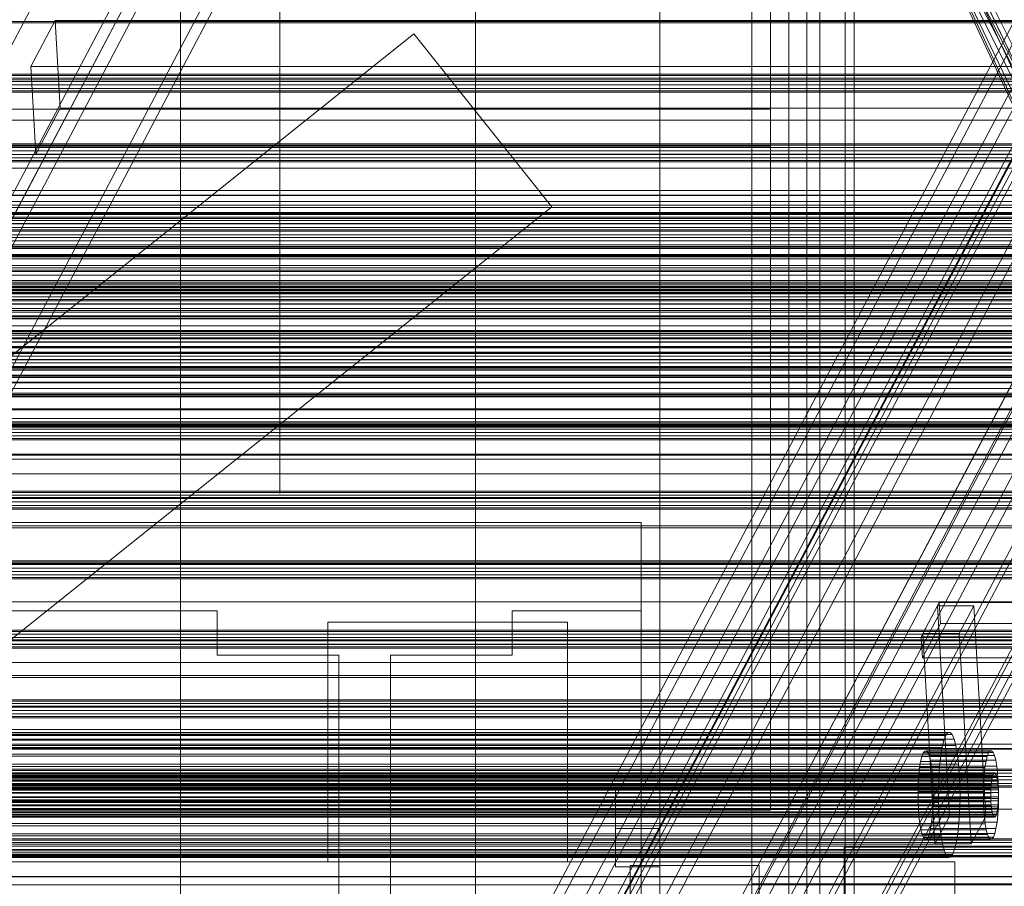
# Model space of a CAD drawing. Header units: millimetres. Extents: x -4395 to 65662, y -65530 to 6847.
# Tile 174 of 256: x -824 to -557, y -34711 to -34476. Entities that reach past the tile are written whole.
import ezdxf

# ---------------------------------------------------------------- set-up
doc = ezdxf.new("R2010")
doc.units = ezdxf.units.MM
for name, color, linetype, lineweight in [('COTAS_O', 1, 'Continuous', 0), ('frontal_briquetadora', 7, 'Continuous', 0), ('frontal_C03', 7, 'Continuous', 0), ('frontal_C07', 7, 'Continuous', 0), ('frontal_mezcladora', 7, 'Continuous', 0), ('frontal_secador', 7, 'Continuous', 0), ('frontal_tolva', 7, 'Continuous', 0), ('frontal_tolva-C01', 7, 'Continuous', 0)]:
    doc.layers.add(name, color=color, linetype=linetype, lineweight=lineweight)
doc.dimstyles.new('R19_100', dxfattribs={"dimtxt": 250, "dimasz": 150, "dimexe": 150, "dimexo": 80, "dimgap": 100, "dimtad": 1, "dimtih": 1, "dimtoh": 1, "dimdsep": 46, "dimcen": 0.09, "dimadec": 0, "dimazin": 0, "dimtfac": 1, "dimtdec": 4, "dimtofl": 0, "dimtmove": 0, "dimatfit": 3, "dimfxl": 1, "dimtolj": 1, "dimtzin": 0, "dimarcsym": 0})

# ---------------------------------------------------------------- blocks, each defined once
blk = doc.blocks.new('DIM_R33_46')
at = {"layer": 'COTAS_O'}
for p, q in [((-650, -33700), (50, -33700)), ((50, -33700), (5, -33850)), ((50, -34900), (50, -33700)), ((50, -33700), (95, -33850)), ((50, -34900), (5, -34750)), ((50, -34900), (95, -34750)), ((-650, -34900), (50, -34900))]:
    blk.add_line(p, q, dxfattribs=at)
blk.add_text('1200 O', height=250, rotation=90, dxfattribs=at).set_placement((-50, -34300))
blk = doc.blocks.new('DIM_R33_47')
at = {"layer": 'COTAS_O'}
for p, q in [((-650, -34200), (-500, -34155)), ((650, -34200), (500, -34155)), ((-650, -34900), (-650, -34200)), ((-650, -34200), (650, -34200)), ((-650, -34200), (-500, -34245)), ((650, -34200), (500, -34245)), ((650, -34900), (650, -34200))]:
    blk.add_line(p, q, dxfattribs=at)
blk.add_text('1300 O', height=250, dxfattribs=at).set_placement((0, -34100))
blk = doc.blocks.new('DIM_R33_48')
at = {"layer": 'COTAS_O'}
for p, q in [((-1480, -33670), (-780, -33670)), ((-780, -33670), (-825, -33820)), ((-780, -36000), (-780, -33670)), ((-780, -33670), (-735, -33820)), ((-780, -36000), (-825, -35850)), ((-780, -36000), (-735, -35850)), ((-1480, -36000), (-780, -36000))]:
    blk.add_line(p, q, dxfattribs=at)
blk.add_text('2330 O', height=250, rotation=90, dxfattribs=at).set_placement((-880, -34835))
blk = doc.blocks.new('DIM_R33_50')
at = {"layer": 'COTAS_O'}
for p, q in [((-1400, -33000), (-700, -33000)), ((-700, -33000), (-745, -33150)), ((-700, -36000), (-700, -33000)), ((-700, -33000), (-655, -33150)), ((-700, -36000), (-745, -35850)), ((-700, -36000), (-655, -35850)), ((-1400, -36000), (-700, -36000))]:
    blk.add_line(p, q, dxfattribs=at)
blk.add_text('3000 O', height=250, rotation=90, dxfattribs=at).set_placement((-800, -34500))

msp = doc.modelspace()

# ---------------------------------------------------------------- linework, layer by layer
at = {"layer": 'frontal_briquetadora'}
for p, q in [((-620, -34500), (-620, -34345)), ((-620, -34345), (-620, -34510)), ((-753, -34461.054), (-753, -34479.288)), ((-753, -34479.288), (-753, -34496.751)), ((-753, -34496.751), (-753, -34513.301)), ((-620, -34500), (-1425, -34500)), ((-620, -34690), (-620, -34500)), ((-620, -34510), (-1425, -34510)), ((-620, -34510), (-620, -34690)), ((-753, -34513.301), (-753, -34528.804)), ((-753, -34528.804), (-753, -34543.138)), ((-753, -34543.138), (-753, -34556.185)), ((-753, -34556.185), (-753, -34567.841)), ((-753, -34567.841), (-753, -34578.012)), ((-753, -34578.012), (-753, -34586.616)), ((-753, -34586.616), (-753, -34593.583)), ((-753, -34593.583), (-753, -34598.859)), ((-753, -34598.859), (-753, -34602.4)), ((-753, -34602.4), (-753, -34604.177)), ((-655, -34612), (-1445, -34612)), ((-655, -34735), (-655, -34612)), ((-655, -34636), (-655, -34612)), ((-1325, -34636), (-770, -34636)), ((-770, -34636), (-770, -34648)), ((-690, -34636), (-655, -34636)), ((-690, -34648), (-690, -34636)), ((-655, -34735), (-655, -34636)), ((-740, -34639), (-675, -34639)), ((-740, -34690), (-740, -34639)), ((-740, -34639), (-740, -34704)), ((-675, -34639), (-675, -34690)), ((-675, -34704), (-675, -34639)), ((-770, -34648), (-737, -34648)), ((-737, -34648), (-737, -34724)), ((-723, -34648), (-690, -34648)), ((-723, -34724), (-723, -34648)), ((-620, -34690), (-1425, -34690)), ((-740, -34690), (-1320, -34690)), ((-675, -34690), (-740, -34690)), ((-740, -34690), (-740, -34704)), ((-620, -34690), (-675, -34690)), ((-675, -34704), (-675, -34690)), ((-570, -34704), (-1480, -34704)), ((-740, -34704), (-675, -34704)), ((-570, -34736), (-570, -34704))]:
    msp.add_line(p, q, dxfattribs=at)
at = {"layer": 'frontal_C03'}
for p, q in [((1270, -34476.175), (-1230, -34476.175)), ((1270, -34476.561), (-1230, -34476.561)), ((1270, -34490.491), (-1230, -34490.491)), ((1270, -34490.877), (-1230, -34490.877)), ((1270, -34491.544), (-1230, -34491.544)), ((-1230, -34492.476), (1270, -34492.476)), ((1270, -34493.418), (-1230, -34493.418)), ((1270, -34494.35), (-1230, -34494.35)), ((1270, -34495.016), (-1230, -34495.016)), ((1270, -34495.402), (-1230, -34495.402)), ((1270, -34509.332), (-1230, -34509.332)), ((1270, -34509.718), (-1230, -34509.718)), ((1270, -34510.385), (-1230, -34510.385)), ((-1230, -34511.317), (1270, -34511.317)), ((1270, -34512.259), (-1230, -34512.259)), ((1270, -34513.191), (-1230, -34513.191)), ((1270, -34513.857), (-1230, -34513.857)), ((1270, -34514.243), (-1230, -34514.243)), ((1270, -34523.332), (-1230, -34523.332)), ((1270, -34523.417), (-1230, -34523.417)), ((1270, -34528.032), (-1230, -34528.032)), ((1270, -34528.173), (-1230, -34528.173)), ((1270, -34528.274), (-1230, -34528.274)), ((1270, -34528.559), (-1230, -34528.559)), ((1270, -34529.226), (-1230, -34529.226)), ((-1230, -34530.158), (1270, -34530.158)), ((1270, -34531.1), (-1230, -34531.1)), ((1270, -34532.032), (-1230, -34532.032)), ((1270, -34532.698), (-1230, -34532.698)), ((1270, -34533.084), (-1230, -34533.084)), ((-1500, -34535.645), (1540, -34535.645)), ((1270, -34536.8), (-1230, -34536.8)), ((1270, -34537.163), (-1230, -34537.163)), ((-1500, -34539.645), (1540, -34539.645)), ((1516, -34544.938), (-1476, -34544.938)), ((1516, -34544.965), (-1476, -34544.965)), ((1516, -34546.407), (-1476, -34546.407)), ((1516, -34546.483), (-1476, -34546.483)), ((1270, -34547.014), (-1230, -34547.014)), ((1270, -34547.4), (-1230, -34547.4)), ((1516, -34549.147), (-1476, -34549.147)), ((1516, -34549.26), (-1476, -34549.26)), ((1270, -34548.066), (-1230, -34548.066)), ((1270, -34548.303), (-1230, -34548.303)), ((-1230, -34548.73), (1270, -34548.73)), ((-1230, -34548.999), (1270, -34548.999)), ((1270, -34549.941), (-1230, -34549.941)), ((1516, -34552.742), (-1476, -34552.742)), ((1270, -34550.873), (-1230, -34550.873)), ((1270, -34551.539), (-1230, -34551.539)), ((1270, -34551.925), (-1230, -34551.925)), ((-1476, -34552.875), (1516, -34552.875)), ((1516, -34556.643), (-1476, -34556.643)), ((1516, -34556.777), (-1476, -34556.777)), ((1516, -34560.258), (-1476, -34560.258)), ((1516, -34560.371), (-1476, -34560.371)), ((1270, -34560.788), (-1230, -34560.788)), ((1516, -34563.036), (-1476, -34563.036)), ((1516, -34563.112), (-1476, -34563.112)), ((1270, -34561.216), (-1230, -34561.216)), ((1516, -34564.554), (-1476, -34564.554)), ((1516, -34564.58), (-1476, -34564.58)), ((1270, -34565.855), (-1230, -34565.855)), ((1270, -34566.241), (-1230, -34566.241)), ((1270, -34566.907), (-1230, -34566.907)), ((-1230, -34567.839), (1270, -34567.839)), ((1270, -34568.782), (-1230, -34568.782)), ((1270, -34569.714), (-1230, -34569.714)), ((1270, -34570.38), (-1230, -34570.38)), ((1270, -34570.766), (-1230, -34570.766)), ((1270, -34572.356), (-1230, -34572.356)), ((1270, -34572.718), (-1230, -34572.718)), ((1270, -34581.245), (-1230, -34581.245)), ((1270, -34581.487), (-1230, -34581.487)), ((1270, -34584.696), (-1230, -34584.696)), ((1270, -34585.082), (-1230, -34585.082)), ((1270, -34585.748), (-1230, -34585.748)), ((1270, -34586.101), (-1230, -34586.101)), ((1270, -34586.186), (-1230, -34586.186)), ((-1230, -34586.68), (1270, -34586.68)), ((1270, -34587.623), (-1230, -34587.623)), ((1270, -34588.555), (-1230, -34588.555)), ((1270, -34589.221), (-1230, -34589.221)), ((1270, -34589.607), (-1230, -34589.607)), ((1270, -34603.537), (-1230, -34603.537)), ((1270, -34603.923), (-1230, -34603.923)), ((1270, -34604.589), (-1230, -34604.589)), ((-1230, -34605.521), (1270, -34605.521)), ((1270, -34606.464), (-1230, -34606.464)), ((1270, -34607.396), (-1230, -34607.396)), ((1270, -34608.062), (-1230, -34608.062)), ((1270, -34608.448), (-1230, -34608.448)), ((1270, -34622.378), (-1230, -34622.378)), ((1270, -34622.764), (-1230, -34622.764)), ((1270, -34623.43), (-1230, -34623.43)), ((-1230, -34624.362), (1270, -34624.362)), ((1270, -34625.305), (-1230, -34625.305)), ((1270, -34626.237), (-1230, -34626.237)), ((1270, -34626.903), (-1230, -34626.903)), ((1270, -34627.289), (-1230, -34627.289)), ((1270, -34641.219), (-1230, -34641.219)), ((1270, -34641.605), (-1230, -34641.605)), ((1270, -34642.271), (-1230, -34642.271)), ((-1230, -34643.203), (1270, -34643.203)), ((1270, -34644.145), (-1230, -34644.145)), ((1270, -34645.078), (-1230, -34645.078)), ((1270, -34645.744), (-1230, -34645.744)), ((1270, -34646.13), (-1230, -34646.13)), ((1270, -34660.06), (-1230, -34660.06)), ((1270, -34660.446), (-1230, -34660.446)), ((1270, -34661.112), (-1230, -34661.112)), ((-1230, -34662.044), (1270, -34662.044)), ((1270, -34662.986), (-1230, -34662.986)), ((1270, -34663.918), (-1230, -34663.918)), ((1270, -34664.585), (-1230, -34664.585)), ((1270, -34664.971), (-1230, -34664.971)), ((1270, -34678.901), (-1230, -34678.901)), ((1270, -34679.287), (-1230, -34679.287)), ((1270, -34679.953), (-1230, -34679.953)), ((-1230, -34680.885), (1270, -34680.885)), ((1270, -34681.827), (-1230, -34681.827)), ((1270, -34682.759), (-1230, -34682.759)), ((1270, -34683.426), (-1230, -34683.426)), ((1270, -34683.812), (-1230, -34683.812)), ((1270, -34697.742), (-1230, -34697.742)), ((1270, -34698.128), (-1230, -34698.128)), ((1270, -34698.794), (-1230, -34698.794)), ((-1230, -34699.726), (1270, -34699.726)), ((1270, -34700.668), (-1230, -34700.668)), ((1270, -34701.6), (-1230, -34701.6)), ((1270, -34702.267), (-1230, -34702.267)), ((1270, -34702.653), (-1230, -34702.653)), ((1270, -34707.974), (-1230, -34707.974)), ((1270, -34708.059), (-1230, -34708.059))]:
    msp.add_line(p, q, dxfattribs=at)
at = {"layer": 'frontal_C07'}
for p, q in [((-20.232, -33464.746), (-1150.538, -35606.704)), ((-1147.583, -35606.704), (-17.277, -33464.746)), ((-1160.475, -35658.628), (-10.475, -33479.35)), ((-10.314, -33482.201), (-1160.314, -35661.48)), ((-1148.658, -35639.968), (-18.353, -33498.011)), ((-15.398, -33498.011), (-1145.703, -35639.968)), ((-1148.826, -35639.709), (-21.803, -33503.972)), ((-21.641, -33506.823), (-1148.665, -35642.56)), ((-38.385, -33516.153), (-1155.561, -35633.23)), ((-1113.207, -35633.23), (3.969, -33516.153)), ((14.461, -33521.257), (-1158.516, -35744.076)), ((-1155.239, -35638.932), (-38.062, -33521.856)), ((-1133.891, -35744.076), (39.085, -33521.257)), ((4.292, -33521.856), (-1112.885, -35638.932)), ((-1158.193, -35749.779), (14.783, -33526.959)), ((39.408, -33526.959), (-1133.569, -35749.779)), ((35.629, -33529.81), (-1137.348, -35752.63)), ((-1133.408, -35752.63), (39.569, -33529.81)), ((-1154.944, -35756.52), (-4.944, -33577.242)), ((-1499.525, -35759.372), (-349.525, -33580.093)), ((-4.783, -33580.093), (-1154.783, -35759.372)), ((-367.086, -33654.314), (-1540.063, -35877.133)), ((-1515.438, -35877.133), (-342.462, -33654.314)), ((-1539.741, -35882.836), (-366.764, -33660.016)), ((-362.824, -33660.016), (-1535.801, -35882.836)), ((-342.14, -33660.016), (-1515.116, -35882.836)), ((-610.081, -35988), (-610.081, -34013.117)), ((-606.608, -34013.117), (-606.608, -35988)), ((-599.72, -35988), (-599.72, -34013.117)), ((-597.283, -34013.117), (-597.283, -35988)), ((-921.013, -34710.332), (-724.399, -34337.743)), ((-720.459, -34337.743), (-917.073, -34710.332)), ((-813.986, -34475.947), (-820.55, -34488.387)), ((-400.295, -34475.947), (-813.986, -34475.947)), ((-812.643, -34499.707), (-813.986, -34475.947)), ((-820.55, -34488.387), (-406.86, -34488.387)), ((-819.208, -34512.147), (-820.55, -34488.387)), ((-819.208, -34512.147), (-812.643, -34499.707)), ((-812.643, -34499.707), (-398.952, -34499.707)), ((-405.517, -34512.147), (-819.208, -34512.147)), ((-543.393, -34514.22), (-740.007, -34886.809)), ((-522.708, -34514.22), (-719.322, -34886.809)), ((-715.382, -34886.809), (-518.768, -34514.22)), ((-739.684, -34892.511), (-543.07, -34519.922)), ((-518.446, -34519.922), (-715.06, -34892.511)), ((-574.168, -34633.704), (-579.092, -34643.034)), ((-574.661, -34634.637), (-578.599, -34642.101)), ((-564.811, -34634.637), (-574.661, -34634.637)), ((-571.438, -34691.661), (-574.661, -34634.637)), ((-548.559, -34633.704), (-574.168, -34633.704)), ((-573.846, -34639.406), (-574.168, -34633.704)), ((-568.75, -34642.101), (-564.811, -34634.637)), ((-561.588, -34691.661), (-564.811, -34634.637)), ((-578.769, -34648.737), (-573.846, -34639.406)), ((-573.846, -34639.406), (-548.236, -34639.406)), ((-579.092, -34643.034), (-553.482, -34643.034)), ((-578.769, -34648.737), (-579.092, -34643.034)), ((-578.599, -34642.101), (-568.75, -34642.101)), ((-575.377, -34699.125), (-578.599, -34642.101)), ((-568.75, -34642.101), (-565.527, -34699.125)), ((-553.16, -34648.737), (-578.769, -34648.737)), ((-572.395, -34669.732), (-931.912, -34669.732)), ((-571.833, -34669.011), (-931.35, -34669.011)), ((-571.258, -34668.939), (-930.775, -34668.939)), ((-570.691, -34669.518), (-930.208, -34669.518)), ((-572.922, -34671.074), (-572.395, -34669.732)), ((-572.395, -34669.732), (-571.833, -34669.011)), ((-571.833, -34669.011), (-571.258, -34668.939)), ((-571.258, -34668.939), (-570.691, -34669.518)), ((-570.691, -34669.518), (-570.155, -34670.726)), ((-572.922, -34671.074), (-932.439, -34671.074)), ((-570.155, -34670.726), (-929.672, -34670.726)), ((-569.67, -34672.517), (-929.186, -34672.517)), ((-573.393, -34672.986), (-572.922, -34671.074)), ((-570.155, -34670.726), (-569.67, -34672.517)), ((-569.67, -34672.517), (-569.254, -34674.822)), ((-573.791, -34675.393), (-933.308, -34675.393)), ((-573.393, -34672.986), (-932.91, -34672.986)), ((-569.254, -34674.822), (-928.771, -34674.822)), ((-578.901, -34675.432), (-579.234, -34676.781)), ((-578.529, -34674.484), (-578.901, -34675.432)), ((-561.171, -34675.432), (-578.901, -34675.432)), ((-578.132, -34673.975), (-578.529, -34674.484)), ((-560.799, -34674.484), (-578.529, -34674.484)), ((-577.726, -34673.924), (-578.132, -34673.975)), ((-560.403, -34673.975), (-578.132, -34673.975)), ((-577.326, -34674.333), (-577.726, -34673.924)), ((-559.997, -34673.924), (-577.726, -34673.924)), ((-576.948, -34675.186), (-577.326, -34674.333)), ((-559.597, -34674.333), (-577.326, -34674.333)), ((-576.605, -34676.45), (-576.948, -34675.186)), ((-559.218, -34675.186), (-576.948, -34675.186)), ((-574.101, -34678.203), (-573.791, -34675.393)), ((-573.791, -34675.393), (-573.393, -34672.986)), ((-569.254, -34674.822), (-568.924, -34677.552)), ((-561.504, -34676.781), (-561.171, -34675.432)), ((-561.171, -34675.432), (-560.799, -34674.484)), ((-560.799, -34674.484), (-560.403, -34673.975)), ((-560.403, -34673.975), (-559.997, -34673.924)), ((-559.997, -34673.924), (-559.597, -34674.333)), ((-559.597, -34674.333), (-559.218, -34675.186)), ((-559.218, -34675.186), (-558.875, -34676.45)), ((-574.101, -34678.203), (-933.617, -34678.203)), ((-568.924, -34677.552), (-928.441, -34677.552)), ((-579.234, -34676.781), (-579.515, -34678.48)), ((-561.504, -34676.781), (-579.234, -34676.781)), ((-576.312, -34678.077), (-576.605, -34676.45)), ((-558.875, -34676.45), (-576.605, -34676.45)), ((-576.079, -34680.004), (-576.312, -34678.077)), ((-558.582, -34678.077), (-576.312, -34678.077)), ((-574.309, -34681.309), (-574.101, -34678.203)), ((-568.924, -34677.552), (-568.692, -34680.602)), ((-561.785, -34678.48), (-561.504, -34676.781)), ((-558.875, -34676.45), (-558.582, -34678.077)), ((-558.582, -34678.077), (-558.349, -34680.004)), ((-559.678, -34680.66), (-943.819, -34680.66)), ((-559.492, -34680.187), (-943.633, -34680.187)), ((-559.294, -34679.932), (-943.435, -34679.932)), ((-559.091, -34679.907), (-943.232, -34679.907)), ((-558.891, -34680.111), (-943.032, -34680.111)), ((-558.702, -34680.538), (-942.843, -34680.538)), ((-928.209, -34680.602), (-568.692, -34680.602)), ((-579.733, -34680.464), (-579.88, -34682.656)), ((-579.515, -34678.48), (-579.733, -34680.464)), ((-562.003, -34680.464), (-579.733, -34680.464)), ((-561.785, -34678.48), (-579.515, -34678.48)), ((-575.915, -34682.157), (-576.079, -34680.004)), ((-558.349, -34680.004), (-576.079, -34680.004)), ((-568.692, -34680.602), (-568.568, -34683.856)), ((-562.151, -34682.656), (-562.003, -34680.464)), ((-562.003, -34680.464), (-561.785, -34678.48)), ((-559.845, -34681.335), (-559.678, -34680.66)), ((-559.678, -34680.66), (-559.492, -34680.187)), ((-559.492, -34680.187), (-559.294, -34679.932)), ((-559.294, -34679.932), (-559.091, -34679.907)), ((-559.091, -34679.907), (-558.891, -34680.111)), ((-558.891, -34680.111), (-558.702, -34680.538)), ((-558.702, -34680.538), (-558.53, -34681.17)), ((-558.349, -34680.004), (-558.186, -34682.157)), ((-560.094, -34683.177), (-944.235, -34683.177)), ((-559.985, -34682.185), (-944.126, -34682.185)), ((-559.845, -34681.335), (-943.986, -34681.335)), ((-558.53, -34681.17), (-942.671, -34681.17)), ((-558.384, -34681.983), (-942.525, -34681.983)), ((-558.267, -34682.947), (-942.408, -34682.947)), ((-574.309, -34681.309), (-933.826, -34681.309)), ((-579.88, -34682.656), (-579.951, -34684.973)), ((-562.151, -34682.656), (-579.88, -34682.656)), ((-575.827, -34684.454), (-575.915, -34682.157)), ((-575.915, -34682.157), (-558.186, -34682.157)), ((-574.409, -34684.591), (-574.309, -34681.309)), ((-562.221, -34684.973), (-562.151, -34682.656)), ((-560.168, -34684.273), (-560.094, -34683.177)), ((-560.094, -34683.177), (-559.985, -34682.185)), ((-559.985, -34682.185), (-559.845, -34681.335)), ((-558.53, -34681.17), (-558.384, -34681.983)), ((-558.384, -34681.983), (-558.267, -34682.947)), ((-558.267, -34682.947), (-558.185, -34684.023)), ((-558.186, -34682.157), (-558.098, -34684.454)), ((-560.203, -34685.431), (-944.344, -34685.431)), ((-560.168, -34684.273), (-944.309, -34684.273)), ((-942.327, -34684.023), (-558.185, -34684.023)), ((-558.141, -34685.172), (-942.283, -34685.172)), ((-574.409, -34684.591), (-933.926, -34684.591)), ((-568.568, -34683.856), (-928.084, -34683.856)), ((-579.951, -34684.973), (-579.942, -34687.325)), ((-562.221, -34684.973), (-579.951, -34684.973)), ((-575.818, -34686.806), (-575.827, -34684.454)), ((-558.098, -34684.454), (-575.827, -34684.454)), ((-574.397, -34687.923), (-574.409, -34684.591)), ((-568.568, -34683.856), (-568.555, -34687.188)), ((-562.212, -34687.325), (-562.221, -34684.973)), ((-560.203, -34685.431), (-560.168, -34684.273)), ((-560.199, -34686.607), (-560.203, -34685.431)), ((-558.185, -34684.023), (-558.141, -34685.172)), ((-558.141, -34685.172), (-558.137, -34686.348)), ((-558.098, -34684.454), (-558.089, -34686.806)), ((-560.199, -34686.607), (-944.34, -34686.607)), ((-560.155, -34687.755), (-944.296, -34687.755)), ((-560.073, -34688.832), (-944.214, -34688.832)), ((-558.246, -34688.602), (-942.387, -34688.602)), ((-558.172, -34687.506), (-942.313, -34687.506)), ((-558.137, -34686.348), (-942.278, -34686.348)), ((-574.397, -34687.923), (-933.914, -34687.923)), ((-568.555, -34687.188), (-928.072, -34687.188)), ((-579.942, -34687.325), (-579.854, -34689.621)), ((-562.212, -34687.325), (-579.942, -34687.325)), ((-575.889, -34689.122), (-575.818, -34686.806)), ((-558.089, -34686.806), (-575.818, -34686.806)), ((-574.272, -34691.176), (-574.397, -34687.923)), ((-568.555, -34687.188), (-568.655, -34690.469)), ((-562.124, -34689.621), (-562.212, -34687.325)), ((-560.155, -34687.755), (-560.199, -34686.607)), ((-560.073, -34688.832), (-560.155, -34687.755)), ((-559.956, -34689.796), (-560.073, -34688.832)), ((-558.246, -34688.602), (-558.355, -34689.594)), ((-558.172, -34687.506), (-558.246, -34688.602)), ((-558.137, -34686.348), (-558.172, -34687.506)), ((-558.089, -34686.806), (-558.159, -34689.122)), ((-559.956, -34689.796), (-944.098, -34689.796)), ((-559.81, -34690.609), (-943.951, -34690.609)), ((-559.638, -34691.241), (-943.78, -34691.241)), ((-559.449, -34691.667), (-943.59, -34691.667)), ((-558.848, -34691.592), (-942.989, -34691.592)), ((-558.662, -34691.118), (-942.803, -34691.118)), ((-558.495, -34690.444), (-942.637, -34690.444)), ((-558.355, -34689.594), (-942.496, -34689.594)), ((-574.272, -34691.176), (-933.789, -34691.176)), ((-568.655, -34690.469), (-928.172, -34690.469)), ((-579.854, -34689.621), (-579.69, -34691.775)), ((-562.124, -34689.621), (-579.854, -34689.621)), ((-576.255, -34693.299), (-576.036, -34691.315)), ((-576.036, -34691.315), (-575.889, -34689.122)), ((-558.307, -34691.315), (-576.036, -34691.315)), ((-558.159, -34689.122), (-575.889, -34689.122)), ((-575.377, -34699.125), (-571.438, -34691.661)), ((-574.04, -34694.227), (-574.272, -34691.176)), ((-571.438, -34691.661), (-561.588, -34691.661)), ((-568.655, -34690.469), (-568.864, -34693.575)), ((-561.588, -34691.661), (-565.527, -34699.125)), ((-561.961, -34691.775), (-562.124, -34689.621)), ((-559.81, -34690.609), (-559.956, -34689.796)), ((-559.638, -34691.241), (-559.81, -34690.609)), ((-559.449, -34691.667), (-559.638, -34691.241)), ((-559.249, -34691.872), (-559.449, -34691.667)), ((-558.848, -34691.592), (-559.046, -34691.846)), ((-558.662, -34691.118), (-558.848, -34691.592)), ((-558.495, -34690.444), (-558.662, -34691.118)), ((-558.307, -34691.315), (-558.525, -34693.299)), ((-558.355, -34689.594), (-558.495, -34690.444)), ((-558.159, -34689.122), (-558.307, -34691.315)), ((-559.249, -34691.872), (-943.39, -34691.872)), ((-559.046, -34691.846), (-943.187, -34691.846)), ((-574.04, -34694.227), (-933.557, -34694.227)), ((-568.864, -34693.575), (-928.381, -34693.575)), ((-579.69, -34691.775), (-579.457, -34693.702)), ((-561.961, -34691.775), (-579.69, -34691.775)), ((-579.457, -34693.702), (-579.164, -34695.329)), ((-561.728, -34693.702), (-579.457, -34693.702)), ((-576.535, -34694.998), (-576.255, -34693.299)), ((-558.525, -34693.299), (-576.255, -34693.299)), ((-573.71, -34696.957), (-574.04, -34694.227)), ((-568.864, -34693.575), (-569.173, -34696.386)), ((-561.728, -34693.702), (-561.961, -34691.775)), ((-561.434, -34695.329), (-561.728, -34693.702)), ((-559.046, -34691.846), (-559.249, -34691.872)), ((-558.525, -34693.299), (-558.806, -34694.998)), ((-573.71, -34696.957), (-933.227, -34696.957)), ((-569.173, -34696.386), (-928.69, -34696.386)), ((-579.164, -34695.329), (-578.821, -34696.593)), ((-561.434, -34695.329), (-579.164, -34695.329)), ((-578.821, -34696.593), (-578.443, -34697.446)), ((-561.092, -34696.593), (-578.821, -34696.593)), ((-577.24, -34697.294), (-576.868, -34696.347)), ((-576.868, -34696.347), (-576.535, -34694.998)), ((-559.139, -34696.347), (-576.868, -34696.347)), ((-558.806, -34694.998), (-576.535, -34694.998)), ((-573.295, -34699.262), (-573.71, -34696.957)), ((-569.173, -34696.386), (-569.571, -34698.793)), ((-561.092, -34696.593), (-561.434, -34695.329)), ((-560.713, -34697.446), (-561.092, -34696.593)), ((-559.139, -34696.347), (-559.51, -34697.294)), ((-558.806, -34694.998), (-559.139, -34696.347)), ((-573.295, -34699.262), (-932.812, -34699.262)), ((-569.571, -34698.793), (-929.088, -34698.793)), ((-578.443, -34697.446), (-578.043, -34697.854)), ((-560.713, -34697.446), (-578.443, -34697.446)), ((-578.043, -34697.854), (-577.637, -34697.803)), ((-560.313, -34697.854), (-578.043, -34697.854)), ((-577.637, -34697.803), (-577.24, -34697.294)), ((-559.907, -34697.803), (-577.637, -34697.803)), ((-559.51, -34697.294), (-577.24, -34697.294)), ((-565.527, -34699.125), (-575.377, -34699.125)), ((-572.809, -34701.053), (-573.295, -34699.262)), ((-569.571, -34698.793), (-570.042, -34700.704)), ((-560.313, -34697.854), (-560.713, -34697.446)), ((-559.907, -34697.803), (-560.313, -34697.854)), ((-559.51, -34697.294), (-559.907, -34697.803)), ((-572.809, -34701.053), (-932.326, -34701.053)), ((-572.273, -34702.261), (-931.79, -34702.261)), ((-570.569, -34702.046), (-930.086, -34702.046)), ((-570.042, -34700.704), (-929.559, -34700.704)), ((-572.273, -34702.261), (-572.809, -34701.053)), ((-571.706, -34702.84), (-572.273, -34702.261)), ((-570.569, -34702.046), (-571.131, -34702.767)), ((-570.042, -34700.704), (-570.569, -34702.046)), ((-571.706, -34702.84), (-931.223, -34702.84)), ((-571.131, -34702.767), (-930.648, -34702.767)), ((-571.131, -34702.767), (-571.706, -34702.84))]:
    msp.add_line(p, q, dxfattribs=at)
at = {"layer": 'frontal_mezcladora'}
for p, q in [((-650, -34725), (-650, -33700)), ((-625, -34725), (-625, -33700)), ((-650, -34760), (-650, -33730)), ((-625, -34725), (-625, -33730)), ((-615, -34760), (-615, -33730)), ((-662, -34695), (-662, -34684.608)), ((-662, -34684.608), (-650, -34684.608)), ((-650, -34695), (-650, -34684.608)), ((-662, -34705.392), (-662, -34695)), ((-650, -34695), (-662, -34695)), ((-650, -34695), (-650, -34705.392)), ((-600, -34700), (-500, -34700)), ((-600, -34880), (-600, -34700)), ((-658, -34705), (-623, -34705)), ((-658, -34750), (-658, -34705)), ((-623, -34750), (-623, -34705)), ((-662, -34705.392), (-650, -34705.392)), ((-625, -34710), (625, -34710)), ((-625, -34730), (-625, -34710)), ((-625, -34710), (-150, -34710))]:
    msp.add_line(p, q, dxfattribs=at)
at = {"layer": 'frontal_secador'}
for p, q in [((-1250, -34516), (1250, -34516)), ((-1250, -34522), (1250, -34522)), ((-1250, -34525), (1250, -34525)), ((1250, -34526), (-1250, -34526)), ((-1250, -34526.659), (1250, -34526.659)), ((1250, -34529.659), (-1250, -34529.659)), ((-1250, -34531), (1250, -34531)), ((1250, -34534), (-1250, -34534)), ((-1250, -34534.728), (1250, -34534.728)), ((-1250, -34537.588), (1250, -34537.588)), ((1250, -34537.611), (-1250, -34537.611)), ((1250, -34537.728), (-1250, -34537.728)), ((-1250, -34539.387), (1250, -34539.387)), ((1250, -34539.918), (-1250, -34539.918)), ((-1250, -34540), (1250, -34540)), ((1250, -34540.588), (-1250, -34540.588)), ((1250, -34542.387), (-1250, -34542.387)), ((1250, -34543), (-1250, -34543)), ((-1250, -34543.65), (1250, -34543.65)), ((1250, -34544), (-1250, -34544)), ((1250, -34547.382), (-1250, -34547.382)), ((-1250, -34548), (1250, -34548)), ((1250, -34549.689), (-1250, -34549.689)), ((-1250, -34550), (1250, -34550)), ((1250, -34554), (-1250, -34554)), ((1250, -34554.545), (-1250, -34554.545)), ((-1250, -34555), (1250, -34555)), ((1250, -34556), (-1250, -34556)), ((1250, -34556.144), (-1250, -34556.144)), ((1250, -34556.709), (-1250, -34556.709)), ((1250, -34558.686), (-1250, -34558.686)), ((1250, -34560), (-1250, -34560)), ((1320, -34562), (-1320, -34562)), ((1320, -34562.273), (-1320, -34562.273)), ((1320, -34563.072), (-1320, -34563.072)), ((1250, -34562), (-1250, -34562)), ((1320, -34564.343), (-1320, -34564.343)), ((1320, -34566), (-1320, -34566)), ((1250, -34564.651), (-1250, -34564.651)), ((1250, -34565.859), (-1250, -34565.859)), ((-1250, -34566), (1250, -34566)), ((1320, -34567.929), (-1320, -34567.929)), ((-1320, -34570), (1320, -34570)), ((-1250, -34570), (1250, -34570)), ((1320, -34572.071), (-1320, -34572.071)), ((1320, -34574), (-1320, -34574)), ((1250, -34574.141), (-1250, -34574.141)), ((1320, -34575.657), (-1320, -34575.657)), ((1320, -34576.928), (-1320, -34576.928)), ((1320, -34577.727), (-1320, -34577.727)), ((1320, -34578), (-1320, -34578)), ((1250, -34577.285), (-1250, -34577.285)), ((1250, -34578), (-1250, -34578)), ((1250, -34581.314), (-1250, -34581.314)), ((1250, -34583.856), (-1250, -34583.856)), ((1250, -34585.455), (-1250, -34585.455)), ((1250, -34586), (-1250, -34586)), ((1360, -34593.5), (-1360, -34593.5)), ((1360, -34594.863), (-1360, -34594.863)), ((1250, -34593.75), (-1250, -34593.75)), ((1360, -34598.859), (-1360, -34598.859)), ((1360, -34605.216), (-1360, -34605.216)), ((1360, -34613.5), (-1360, -34613.5)), ((1250, -34612.924), (-1250, -34612.924)), ((1360, -34623.147), (-1360, -34623.147)), ((-1360, -34633.5), (1360, -34633.5)), ((-1250, -34633.5), (1250, -34633.5)), ((1360, -34643.853), (-1360, -34643.853)), ((-1250, -34645), (1250, -34645)), ((-1400, -34650), (1400, -34650)), ((-1250, -34650), (1250, -34650)), ((1360, -34653.5), (-1360, -34653.5)), ((1250, -34654.076), (-1250, -34654.076)), ((1360, -34661.784), (-1360, -34661.784)), ((1360, -34668.141), (-1360, -34668.141)), ((1360, -34672.137), (-1360, -34672.137)), ((1360, -34673.5), (-1360, -34673.5)), ((1250, -34673.25), (-1250, -34673.25)), ((1250, -34689.715), (-1250, -34689.715)), ((1250, -34702.349), (-1250, -34702.349)), ((1250, -34710.291), (-1250, -34710.291))]:
    msp.add_line(p, q, dxfattribs=at)
at = {"layer": 'frontal_tolva'}
for p, q in [((-1763.733, -35316.567), (-716.733, -34479.567)), ((-679.267, -34526.433), (-716.733, -34479.567)), ((-1821.5, -34492), (1821.5, -34492)), ((-1821.5, -34503), (1821.5, -34503)), ((-1726.267, -35363.433), (-679.267, -34526.433))]:
    msp.add_line(p, q, dxfattribs=at)
at = {"layer": 'frontal_tolva-C01'}
for p, q in [((-225, -35124.573), (-600, -34398.584)), ((-600, -34398.876), (-225, -35209.05)), ((-600, -34400), (-495, -34626.849)), ((-495, -34619.306), (-600, -34400)), ((-495, -34610.82), (-600, -34400)), ((-495, -34603.277), (-600, -34400)), ((-600, -34400), (-225, -35125.989)), ((-225, -35210.174), (-600, -34400)), ((-491.42, -34609.037), (-596.42, -34398.217)), ((-596.392, -34398.273), (-491.392, -34609.092)), ((-491.392, -34617.578), (-596.392, -34398.273)), ((-596.37, -34398.32), (-491.37, -34617.626)), ((-491.37, -34625.169), (-596.37, -34398.32))]:
    msp.add_line(p, q, dxfattribs=at)

# ---------------------------------------------------------------- dimensions: what is measured, and where the dimension line sits
at = {"layer": 'COTAS_O'}
for p1, p2, distance, picture, middle in [((-1400, -36000), (-1400, -33000), -700, 'DIM_R33_50', (-700, -34500)), ((-650, -34900), (-650, -33700), -700, 'DIM_R33_46', (50, -34300)), ((-1480, -36000), (-1480, -33670), -700, 'DIM_R33_48', (-780, -34835)), ((-650, -34900), (650, -34900), 700, 'DIM_R33_47', (0, -34200))]:
    dim = msp.add_aligned_dim(p1=p1, p2=p2, distance=distance, text='<> O', dimstyle='R19_100', dxfattribs=at)
    dim.commit()
    dim.dimension.update_dxf_attribs({"geometry": picture, "text_midpoint": middle})

doc.saveas('drawing.dxf')
